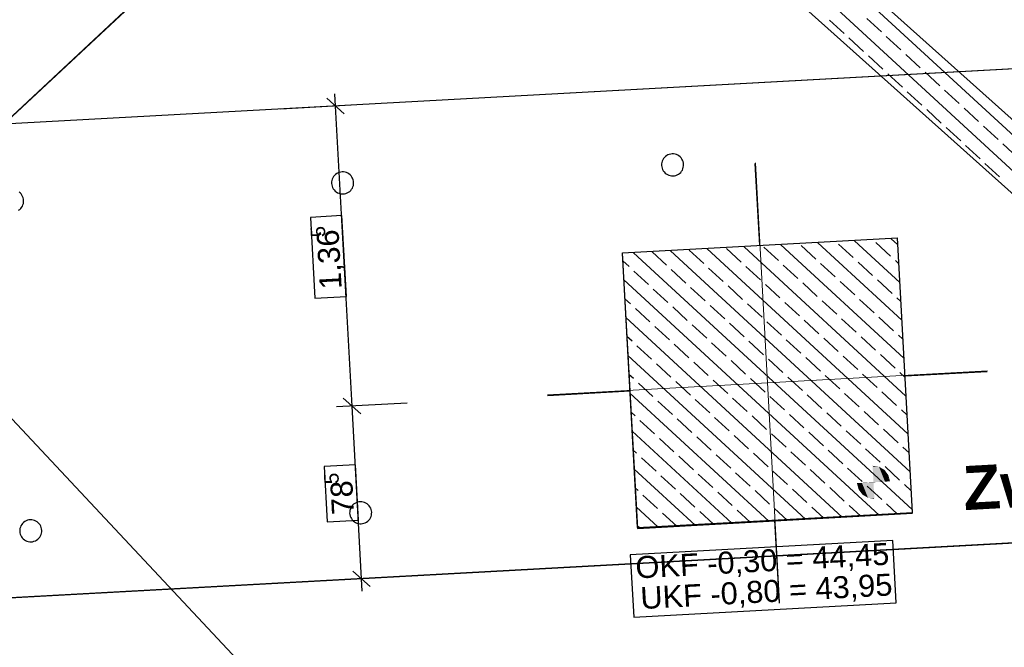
# Model space of a CAD drawing. Extents: x -779 to 790, y -208 to 633.
# Tile 68 of 232: x -259 to -170, y 103 to 160. Entities that reach past the tile are written whole.
import ezdxf
from ezdxf.lldxf.tags import DXFTag

# ---------------------------------------------------------------- set-up
doc = ezdxf.new("R2010")
doc.units = 0
doc.layers.get('0').update_dxf_attribs({"lineweight": 25})
for name, color, linetype, lineweight, true_color in [('01 Höhen im Gebäude - Basis', 7, 'Continuous', 25, 0x848484), ('01 Höhen im Gebäude - Basis-gefuellt', 7, 'Continuous', 35, 0xfefefe), ('01AFU Allgemein Bemaßung-A07F5V4RWF', 7, 'Continuous', 25, 0x848484), ('02 Raster Bemaßung', 7, 'Continuous', 25, 0x848484), ('02 Raster Gebäude-A07F5V4QWF', 7, 'Continuous', 25, 0x848484), ('20 Fundament-A07F5V4OWF', 7, 'Continuous', 25, 0x848484), ('20 Magerbeton Bohrungen', 7, 'Continuous', 25, 0x848484), ('20 Räume Innen', 9, 'Continuous', 25, 0x808080), ('20 Wasserbecken', 7, 'Continuous', 25, 0x848484), ('20 Zaun innen', 9, 'Continuous', 25, 0x808080)]:
    doc.layers.add(name, color=color, linetype=linetype, lineweight=lineweight, true_color=true_color)
doc.layers.add('02 Raster Gebäude-A07F5V53WF', color=7, linetype='Continuous', lineweight=13)
doc.styles.get("Standard").update_dxf_attribs({"font": 'arial.ttf'})
tags = doc.linetypes.add('Raster-A07F5V4TWF', pattern=[0.2, 0.1, -0.05, 0, -0.05]).pattern_tags.tags
tags[10:11] = [DXFTag(74, 4), DXFTag(75, 0), DXFTag(340, '0'), DXFTag(46, 1.0), DXFTag(50, 0.0), DXFTag(44, 0.0), DXFTag(45, 0.0)]
tags[8:9] = [DXFTag(74, 4), DXFTag(75, 0), DXFTag(340, '0'), DXFTag(46, 1.0), DXFTag(50, 0.0), DXFTag(44, 0.0), DXFTag(45, 0.0)]
tags[6:7] = [DXFTag(74, 4), DXFTag(75, 0), DXFTag(340, '0'), DXFTag(46, 1.0), DXFTag(50, 0.0), DXFTag(44, 0.0), DXFTag(45, 0.0)]
tags[4:5] = [DXFTag(74, 4), DXFTag(75, 0), DXFTag(340, '0'), DXFTag(46, 1.0), DXFTag(50, 0.0), DXFTag(44, 0.0), DXFTag(45, 0.0)]
tags = doc.linetypes.add('Raster-A07F5V57WF', pattern=[0.2, 0.1, -0.05, 0, -0.05]).pattern_tags.tags
tags[10:11] = [DXFTag(74, 4), DXFTag(75, 0), DXFTag(340, '0'), DXFTag(46, 1.0), DXFTag(50, 0.0), DXFTag(44, 0.0), DXFTag(45, 0.0)]
tags[8:9] = [DXFTag(74, 4), DXFTag(75, 0), DXFTag(340, '0'), DXFTag(46, 1.0), DXFTag(50, 0.0), DXFTag(44, 0.0), DXFTag(45, 0.0)]
tags[6:7] = [DXFTag(74, 4), DXFTag(75, 0), DXFTag(340, '0'), DXFTag(46, 1.0), DXFTag(50, 0.0), DXFTag(44, 0.0), DXFTag(45, 0.0)]
tags[4:5] = [DXFTag(74, 4), DXFTag(75, 0), DXFTag(340, '0'), DXFTag(46, 1.0), DXFTag(50, 0.0), DXFTag(44, 0.0), DXFTag(45, 0.0)]
tags = doc.linetypes.add('Strichlinie eng', pattern=[0.115, 0.075, -0.04]).pattern_tags.tags
tags[6:7] = [DXFTag(74, 4), DXFTag(75, 0), DXFTag(340, '0'), DXFTag(46, 1.0), DXFTag(50, 0.0), DXFTag(44, 0.0), DXFTag(45, 0.0)]
tags[4:5] = [DXFTag(74, 4), DXFTag(75, 0), DXFTag(340, '0'), DXFTag(46, 1.0), DXFTag(50, 0.0), DXFTag(44, 0.0), DXFTag(45, 0.0)]
tags = doc.linetypes.add('Strichpunkt', pattern=[1, 0.5, -0.25, 0, -0.25]).pattern_tags.tags
tags[10:11] = [DXFTag(74, 4), DXFTag(75, 0), DXFTag(340, '0'), DXFTag(46, 1.0), DXFTag(50, 0.0), DXFTag(44, 0.0), DXFTag(45, 0.0)]
tags[8:9] = [DXFTag(74, 4), DXFTag(75, 0), DXFTag(340, '0'), DXFTag(46, 1.0), DXFTag(50, 0.0), DXFTag(44, 0.0), DXFTag(45, 0.0)]
tags[6:7] = [DXFTag(74, 4), DXFTag(75, 0), DXFTag(340, '0'), DXFTag(46, 1.0), DXFTag(50, 0.0), DXFTag(44, 0.0), DXFTag(45, 0.0)]
tags[4:5] = [DXFTag(74, 4), DXFTag(75, 0), DXFTag(340, '0'), DXFTag(46, 1.0), DXFTag(50, 0.0), DXFTag(44, 0.0), DXFTag(45, 0.0)]
tags = doc.linetypes.add('Wipeout_Contour-A07F5V4SWF', pattern=[1, 0, -1]).pattern_tags.tags
tags[6:7] = [DXFTag(74, 4), DXFTag(75, 0), DXFTag(340, '0'), DXFTag(46, 1.0), DXFTag(50, 0.0), DXFTag(44, 0.0), DXFTag(45, 0.0)]
tags[4:5] = [DXFTag(74, 4), DXFTag(75, 0), DXFTag(340, '0'), DXFTag(46, 1.0), DXFTag(50, 0.0), DXFTag(44, 0.0), DXFTag(45, 0.0)]

# ---------------------------------------------------------------- blocks, each defined once
blk = doc.blocks.new('Referenz-A07F5V4VWF', base_point=(-401.415, -176.34))
at = {"color": 0, "linetype": 'ByBlock', "lineweight": -2, "ltscale": 12.5}
for p, q in [((-149.494, 133.381), (-190.033, 169.715)), ((-151.53, 128.491), (-194.913, 167.373)), ((-194.913, 167.373), (-149.107, 126.32)), ((-189.647, 162.653), (-152.831, 129.657)), ((-204.684, 138.98), (-204.707, 138.978)), ((-204.707, 138.978), (-203.34, 114.011)), ((-203.34, 114.011), (-178.374, 115.377)), ((-178.374, 115.377), (-178.378, 115.441))]:
    blk.add_line(p, q, dxfattribs=at)
at = {"layer": '01 Höhen im Gebäude - Basis', "color": 0, "lineweight": -2}
blk.add_line((-181.738, 115.203), (-181.741, 115.257), dxfattribs=at)
at = {"layer": '01 Höhen im Gebäude - Basis', "color": 0, "linetype": 'Wipeout_Contour-A07F5V4SWF', "lineweight": -2, "ltscale": 1.625}
for p, q in [((-180.157, 112.904), (-203.984, 111.6)), ((-179.848, 107.254), (-180.157, 112.904)), ((-203.984, 111.6), (-203.675, 105.95)), ((-203.675, 105.95), (-179.848, 107.254))]:
    blk.add_line(p, q, dxfattribs=at)
at = {"layer": '01 Höhen im Gebäude - Basis-gefuellt', "color": 0}
for points in [[(-181.963, 119.693), (-181.984, 119.693), (-181.984, 119.696)], [(-181.902, 118.198), (-181.963, 119.693), (-181.984, 119.693)], [(-181.349, 118.229), (-181.904, 118.229), (-181.963, 119.693)], [(-181.405, 119.614), (-181.93, 119.614), (-181.963, 119.693)], [(-181.349, 118.229), (-181.405, 119.614), (-181.93, 119.614)], [(-180.858, 118.256), (-181.35, 118.256), (-181.405, 119.614)], [(-180.901, 119.316), (-181.285, 119.316), (-181.405, 119.614)], [(-180.858, 118.256), (-180.901, 119.316), (-181.285, 119.316)], [(-180.527, 118.274), (-180.859, 118.274), (-180.901, 119.316)], [(-180.55, 118.847), (-180.733, 118.847), (-180.901, 119.316)], [(-183.278, 118.116), (-183.4, 118.116), (-183.278, 118.123)], [(-183.255, 117.549), (-183.278, 118.116), (-183.4, 118.116)], [(-182.946, 118.123), (-183.278, 118.123), (-182.947, 118.141)], [(-183.072, 117.549), (-183.255, 117.549), (-183.278, 118.123)], [(-182.904, 117.081), (-182.946, 118.123), (-183.278, 118.123)], [(-182.455, 118.141), (-182.947, 118.141), (-182.456, 118.168)], [(-182.52, 117.081), (-182.904, 117.081), (-182.947, 118.141)], [(-182.4, 116.783), (-182.455, 118.141), (-182.947, 118.141)], [(-181.901, 118.168), (-182.456, 118.168), (-181.902, 118.198)], [(-181.875, 116.783), (-182.4, 116.783), (-182.456, 118.168)], [(-181.842, 116.704), (-181.901, 118.168), (-182.456, 118.168)], [(-181.902, 118.198), (-181.349, 118.229), (-181.904, 118.229)], [(-181.821, 116.704), (-181.842, 116.704), (-181.902, 118.198)], [(-181.349, 118.229), (-180.858, 118.256), (-181.35, 118.256)], [(-180.858, 118.256), (-180.527, 118.274), (-180.859, 118.274)], [(-180.527, 118.274), (-180.55, 118.847), (-180.733, 118.847)], [(-180.404, 118.28), (-180.527, 118.28), (-180.55, 118.847)], [(-180.527, 118.274), (-180.404, 118.28), (-180.527, 118.28)], [(-182.904, 117.081), (-183.072, 117.549), (-183.255, 117.549)], [(-182.4, 116.783), (-182.52, 117.081), (-182.904, 117.081)], [(-181.842, 116.704), (-181.875, 116.783), (-182.4, 116.783)], [(-181.82, 116.7), (-181.821, 116.704), (-181.842, 116.704)]]:
    blk.add_solid(points, dxfattribs=at)
at = {"layer": '01AFU Allgemein Bemaßung-A07F5V4RWF', "color": 0, "lineweight": -2}
blk.add_line((-282.823, 148.174), (-218.111, 79.089), dxfattribs=at)
at = {"layer": '02 Raster Bemaßung', "color": 0, "lineweight": -2}
for p, q in [((-229.95, 151.657), (-231.53, 153.073)), ((-230.74, 152.365), (-230.801, 153.489)), ((-229.335, 152.442), (-235.733, 152.092)), ((-229.249, 125.115), (-230.74, 152.365)), ((-224.255, 125.388), (-230.653, 125.038)), ((-230.039, 125.823), (-228.459, 124.407)), ((-228.39, 109.429), (-229.249, 125.115)), ((-229.18, 110.137), (-227.6, 108.721)), ((-226.986, 109.506), (-233.384, 109.156)), ((-228.329, 108.305), (-228.39, 109.429))]:
    blk.add_line(p, q, dxfattribs=at)
at = {"layer": '02 Raster Bemaßung', "color": 0, "linetype": 'Wipeout_Contour-A07F5V4SWF', "lineweight": -2, "ltscale": 1.625}
for p, q in [((-230.167, 142.419), (-233.02, 142.263)), ((-233.02, 142.263), (-232.618, 134.907)), ((-229.764, 135.063), (-230.167, 142.419)), ((-232.618, 134.907), (-229.764, 135.063)), ((-228.928, 119.78), (-231.781, 119.623)), ((-231.781, 119.623), (-231.507, 114.611)), ((-228.654, 114.767), (-228.928, 119.78)), ((-231.507, 114.611), (-228.654, 114.767))]:
    blk.add_line(p, q, dxfattribs=at)
at = {"layer": '02 Raster Gebäude-A07F5V4QWF', "color": 0, "linetype": 'Raster-A07F5V4TWF', "lineweight": -2, "ltscale": 187.5}
for p, q in [((-94.628, 159.813), (-288.386, 149.211)), ((-98.436, 116.54), (-286.642, 106.241))]:
    blk.add_line(p, q, dxfattribs=at)
at = {"layer": '02 Raster Gebäude-A07F5V4QWF', "color": 0, "linetype": 'Strichpunkt', "lineweight": -2, "ltscale": 0.405}
for p, q in [((-192.227, 139.721), (-192.633, 147.151)), ((-179.038, 127.862), (-171.568, 128.271)), ((-211.513, 126.085), (-204.001, 126.496)), ((-190.448, 107.205), (-190.861, 114.758))]:
    blk.add_line(p, q, dxfattribs=at)
at = {"layer": '20 Fundament-A07F5V4OWF', "color": 0, "lineweight": -2}
for p, q in [((-178.957, 126.031), (-193.654, 139.583)), ((-190.531, 138.336), (-191.855, 139.556)), ((-179.146, 129.469), (-190.312, 139.766)), ((-187.14, 138.473), (-188.463, 139.694)), ((-179.334, 132.908), (-186.969, 139.949)), ((-183.748, 138.611), (-185.071, 139.831)), ((-179.522, 136.347), (-183.627, 140.132)), ((-180.356, 138.748), (-181.679, 139.969)), ((-179.71, 139.785), (-180.284, 140.315)), ((-204.684, 138.98), (-204.707, 138.978)), ((-204.707, 138.978), (-203.34, 114.011)), ((-178.393, 115.715), (-203.682, 139.035)), ((-200.707, 137.924), (-202.01, 139.126)), ((-178.581, 119.154), (-200.339, 139.217)), ((-197.315, 138.061), (-198.638, 139.282)), ((-178.769, 122.592), (-196.997, 139.4)), ((-193.923, 138.199), (-195.247, 139.419)), ((-204.098, 137.786), (-204.67, 138.314)), ((-192.159, 136.571), (-193.482, 137.792)), ((-188.767, 136.709), (-190.09, 137.929)), ((-185.375, 136.846), (-186.698, 138.067)), ((-181.983, 136.984), (-183.307, 138.204)), ((-179.616, 138.066), (-179.915, 138.341)), ((-202.334, 136.159), (-203.657, 137.38)), ((-198.942, 136.297), (-200.266, 137.517)), ((-195.55, 136.434), (-196.874, 137.654)), ((-181.388, 115.212), (-204.576, 136.594)), ((-197.177, 134.669), (-198.501, 135.89)), ((-193.786, 134.807), (-195.109, 136.027)), ((-190.394, 134.944), (-191.717, 136.165)), ((-187.002, 135.082), (-188.326, 136.302)), ((-183.61, 135.219), (-184.934, 136.439)), ((-180.219, 135.356), (-181.542, 136.577)), ((-200.569, 134.532), (-201.893, 135.752)), ((-203.961, 134.395), (-204.482, 134.875)), ((-198.805, 132.905), (-200.128, 134.125)), ((-195.413, 133.042), (-196.736, 134.263)), ((-192.021, 133.18), (-193.345, 134.4)), ((-188.629, 133.317), (-189.953, 134.537)), ((-185.238, 133.454), (-186.561, 134.675)), ((-181.846, 133.592), (-183.169, 134.812)), ((-179.428, 134.627), (-179.777, 134.95)), ((-202.196, 132.767), (-203.52, 133.988)), ((-184.731, 115.029), (-204.388, 133.156)), ((-200.432, 131.14), (-201.755, 132.361)), ((-197.04, 131.278), (-198.364, 132.498)), ((-193.648, 131.415), (-194.972, 132.635)), ((-190.257, 131.552), (-191.58, 132.773)), ((-186.865, 131.69), (-188.188, 132.91)), ((-183.473, 131.827), (-184.796, 133.048)), ((-180.081, 131.965), (-181.405, 133.185)), ((-203.824, 131.003), (-204.294, 131.436)), ((-181.708, 130.2), (-183.032, 131.421)), ((-179.24, 131.189), (-179.64, 131.558)), ((-202.059, 129.376), (-203.382, 130.596)), ((-198.667, 129.513), (-199.991, 130.733)), ((-195.275, 129.65), (-196.599, 130.871)), ((-191.884, 129.788), (-193.207, 131.008)), ((-188.492, 129.925), (-189.815, 131.146)), ((-185.1, 130.063), (-186.424, 131.283)), ((-188.073, 114.846), (-204.2, 129.717)), ((-183.336, 128.436), (-184.659, 129.656)), ((-179.944, 128.573), (-181.267, 129.793)), ((-200.294, 127.748), (-201.618, 128.969)), ((-196.903, 127.886), (-198.226, 129.106)), ((-193.511, 128.023), (-194.834, 129.244)), ((-190.119, 128.161), (-191.443, 129.381)), ((-186.727, 128.298), (-188.051, 129.519)), ((-203.686, 127.611), (-204.106, 127.998)), ((-184.963, 126.671), (-186.286, 127.891)), ((-181.571, 126.808), (-182.894, 128.029)), ((-179.051, 127.75), (-179.503, 128.166)), ((-201.922, 125.984), (-203.245, 127.204)), ((-198.53, 126.121), (-199.853, 127.342)), ((-195.138, 126.259), (-196.462, 127.479)), ((-191.746, 126.396), (-193.07, 127.617)), ((-188.355, 126.534), (-189.678, 127.754)), ((-191.416, 114.664), (-204.012, 126.279)), ((-186.59, 124.906), (-187.913, 126.127)), ((-183.198, 125.044), (-184.522, 126.264)), ((-179.806, 125.181), (-181.13, 126.402)), ((-200.157, 124.357), (-201.48, 125.577)), ((-196.765, 124.494), (-198.089, 125.714)), ((-193.373, 124.632), (-194.697, 125.852)), ((-189.982, 124.769), (-191.305, 125.989)), ((-203.549, 124.219), (-203.918, 124.559)), ((-188.217, 123.142), (-189.541, 124.362)), ((-184.825, 123.279), (-186.149, 124.5)), ((-181.434, 123.417), (-182.757, 124.637)), ((-178.863, 124.312), (-179.365, 124.774)), ((-201.784, 122.592), (-203.108, 123.812)), ((-198.392, 122.73), (-199.716, 123.95)), ((-195.001, 122.867), (-196.324, 124.087)), ((-191.609, 123.004), (-192.932, 124.225)), ((-194.758, 114.481), (-203.823, 122.84)), ((-189.844, 121.377), (-191.168, 122.598)), ((-186.453, 121.515), (-187.776, 122.735)), ((-183.061, 121.652), (-184.384, 122.872)), ((-179.669, 121.789), (-180.992, 123.01)), ((-200.02, 120.965), (-201.343, 122.185)), ((-196.628, 121.102), (-197.951, 122.323)), ((-193.236, 121.24), (-194.56, 122.46)), ((-203.411, 120.828), (-203.729, 121.121)), ((-194.863, 119.475), (-196.187, 120.696)), ((-191.471, 119.613), (-192.795, 120.833)), ((-188.08, 119.75), (-189.403, 120.97)), ((-184.688, 119.887), (-186.011, 121.108)), ((-181.296, 120.025), (-182.62, 121.245)), ((-178.675, 120.873), (-179.228, 121.383)), ((-201.647, 119.2), (-202.97, 120.421)), ((-198.255, 119.338), (-199.578, 120.558)), ((-198.101, 114.298), (-203.635, 119.401)), ((-196.49, 117.711), (-197.814, 118.931)), ((-193.099, 117.848), (-194.422, 119.068)), ((-189.707, 117.985), (-191.03, 119.206)), ((-186.315, 118.123), (-187.639, 119.343)), ((-182.923, 118.26), (-184.247, 119.481)), ((-179.532, 118.398), (-180.855, 119.618)), ((-199.882, 117.573), (-201.206, 118.794)), ((-203.274, 117.436), (-203.541, 117.682)), ((-198.118, 115.946), (-199.441, 117.166)), ((-194.726, 116.083), (-196.049, 117.304)), ((-191.334, 116.221), (-192.657, 117.441)), ((-187.942, 116.358), (-189.266, 117.579)), ((-184.551, 116.496), (-185.874, 117.716)), ((-181.159, 116.633), (-182.482, 117.853)), ((-178.487, 117.434), (-179.09, 117.991)), ((-201.509, 115.809), (-202.833, 117.029)), ((-179.717, 115.304), (-180.718, 116.226)), ((-201.443, 114.115), (-203.447, 115.963)), ((-203.34, 114.011), (-178.374, 115.377)), ((-199.772, 114.206), (-201.068, 115.402)), ((-196.429, 114.389), (-197.676, 115.539)), ((-193.087, 114.572), (-194.285, 115.677)), ((-189.744, 114.755), (-190.893, 115.814)), ((-186.402, 114.938), (-187.501, 115.951)), ((-183.06, 115.121), (-184.109, 116.089)), ((-178.374, 115.377), (-178.378, 115.441)), ((-203.137, 114.044), (-203.353, 114.244))]:
    blk.add_line(p, q, dxfattribs=at)
at = {"layer": '20 Magerbeton Bohrungen', "color": 0, "lineweight": -2}
for p, q in [((-200.96, 147.602), (-201.028, 147.49)), ((-200.878, 147.703), (-200.96, 147.602)), ((-200.783, 147.793), (-200.878, 147.703)), ((-200.677, 147.871), (-200.783, 147.793)), ((-200.562, 147.933), (-200.677, 147.871)), ((-200.44, 147.98), (-200.562, 147.933)), ((-200.313, 148.011), (-200.44, 147.98)), ((-200.183, 148.025), (-200.313, 148.011)), ((-200.052, 148.021), (-200.183, 148.025)), ((-199.923, 148.001), (-200.052, 148.021)), ((-199.797, 147.964), (-199.923, 148.001)), ((-199.678, 147.911), (-199.797, 147.964)), ((-199.566, 147.843), (-199.678, 147.911)), ((-199.464, 147.761), (-199.566, 147.843)), ((-199.374, 147.666), (-199.464, 147.761)), ((-199.297, 147.56), (-199.374, 147.666)), ((-199.235, 147.445), (-199.297, 147.56)), ((-201.139, 147.116), (-201.142, 146.985)), ((-201.142, 146.985), (-201.128, 146.855)), ((-201.118, 147.245), (-201.139, 147.116)), ((-201.128, 146.855), (-201.097, 146.728)), ((-201.081, 147.37), (-201.118, 147.245)), ((-201.097, 146.728), (-201.05, 146.606)), ((-201.028, 147.49), (-201.081, 147.37)), ((-199.257, 146.561), (-199.204, 146.68)), ((-199.188, 147.323), (-199.235, 147.445)), ((-199.204, 146.68), (-199.167, 146.806)), ((-199.157, 147.196), (-199.188, 147.323)), ((-199.167, 146.806), (-199.146, 146.935)), ((-199.143, 147.066), (-199.157, 147.196)), ((-199.146, 146.935), (-199.143, 147.066)), ((-231.04, 145.731), (-231.077, 145.606)), ((-230.987, 145.851), (-231.04, 145.731)), ((-230.919, 145.962), (-230.987, 145.851)), ((-230.837, 146.064), (-230.919, 145.962)), ((-230.742, 146.154), (-230.837, 146.064)), ((-230.636, 146.231), (-230.742, 146.154)), ((-230.521, 146.294), (-230.636, 146.231)), ((-230.399, 146.341), (-230.521, 146.294)), ((-230.272, 146.372), (-230.399, 146.341)), ((-230.142, 146.385), (-230.272, 146.372)), ((-230.011, 146.382), (-230.142, 146.385)), ((-229.882, 146.362), (-230.011, 146.382)), ((-229.757, 146.325), (-229.882, 146.362)), ((-229.637, 146.272), (-229.757, 146.325)), ((-229.525, 146.203), (-229.637, 146.272)), ((-229.424, 146.121), (-229.525, 146.203)), ((-229.333, 146.027), (-229.424, 146.121)), ((-229.256, 145.921), (-229.333, 146.027)), ((-229.194, 145.806), (-229.256, 145.921)), ((-229.147, 145.684), (-229.194, 145.806)), ((-201.05, 146.606), (-200.988, 146.491)), ((-200.988, 146.491), (-200.911, 146.385)), ((-200.911, 146.385), (-200.82, 146.29)), ((-200.82, 146.29), (-200.719, 146.208)), ((-200.719, 146.208), (-200.607, 146.14)), ((-200.607, 146.14), (-200.487, 146.087)), ((-200.487, 146.087), (-200.362, 146.05)), ((-200.362, 146.05), (-200.233, 146.029)), ((-200.233, 146.029), (-200.102, 146.026)), ((-200.102, 146.026), (-199.972, 146.04)), ((-199.972, 146.04), (-199.845, 146.071)), ((-199.845, 146.071), (-199.723, 146.118)), ((-199.723, 146.118), (-199.608, 146.18)), ((-199.608, 146.18), (-199.502, 146.257)), ((-199.502, 146.257), (-199.407, 146.347)), ((-199.407, 146.347), (-199.325, 146.449)), ((-199.325, 146.449), (-199.257, 146.561)), ((-231.098, 145.476), (-231.101, 145.346)), ((-231.101, 145.346), (-231.087, 145.215)), ((-231.077, 145.606), (-231.098, 145.476)), ((-231.087, 145.215), (-231.056, 145.088)), ((-231.056, 145.088), (-231.009, 144.966)), ((-231.009, 144.966), (-230.947, 144.851)), ((-230.947, 144.851), (-230.87, 144.746)), ((-229.284, 144.81), (-229.216, 144.921)), ((-229.216, 144.921), (-229.163, 145.041)), ((-229.163, 145.041), (-229.126, 145.167)), ((-229.116, 145.557), (-229.147, 145.684)), ((-229.126, 145.167), (-229.105, 145.296)), ((-229.102, 145.427), (-229.116, 145.557)), ((-229.105, 145.296), (-229.102, 145.427)), ((-259.383, 144.482), (-259.484, 144.564)), ((-259.292, 144.387), (-259.383, 144.482)), ((-259.215, 144.281), (-259.292, 144.387)), ((-259.153, 144.167), (-259.215, 144.281)), ((-259.106, 144.044), (-259.153, 144.167)), ((-259.075, 143.917), (-259.106, 144.044)), ((-230.87, 144.746), (-230.78, 144.651)), ((-230.78, 144.651), (-230.678, 144.569)), ((-230.678, 144.569), (-230.566, 144.5)), ((-230.566, 144.5), (-230.447, 144.447)), ((-230.447, 144.447), (-230.321, 144.41)), ((-230.321, 144.41), (-230.192, 144.39)), ((-230.192, 144.39), (-230.061, 144.387)), ((-230.061, 144.387), (-229.931, 144.401)), ((-229.931, 144.401), (-229.804, 144.431)), ((-229.804, 144.431), (-229.682, 144.478)), ((-229.682, 144.478), (-229.567, 144.541)), ((-229.567, 144.541), (-229.461, 144.618)), ((-229.461, 144.618), (-229.366, 144.708)), ((-229.366, 144.708), (-229.284, 144.81)), ((-259.42, 142.979), (-259.325, 143.069)), ((-259.325, 143.069), (-259.243, 143.171)), ((-259.243, 143.171), (-259.175, 143.282)), ((-259.175, 143.282), (-259.122, 143.402)), ((-259.122, 143.402), (-259.085, 143.527)), ((-259.085, 143.527), (-259.065, 143.656)), ((-259.061, 143.787), (-259.075, 143.917)), ((-259.065, 143.656), (-259.061, 143.787)), ((-259.526, 142.902), (-259.42, 142.979)), ((-228.997, 116.272), (-229.103, 116.195)), ((-228.882, 116.335), (-228.997, 116.272)), ((-228.76, 116.382), (-228.882, 116.335)), ((-228.633, 116.412), (-228.76, 116.382)), ((-228.503, 116.426), (-228.633, 116.412)), ((-228.372, 116.423), (-228.503, 116.426)), ((-228.243, 116.403), (-228.372, 116.423)), ((-228.117, 116.366), (-228.243, 116.403)), ((-227.998, 116.313), (-228.117, 116.366)), ((-227.886, 116.244), (-227.998, 116.313)), ((-227.784, 116.162), (-227.886, 116.244)), ((-229.458, 115.517), (-229.462, 115.386)), ((-229.462, 115.386), (-229.448, 115.256)), ((-229.438, 115.646), (-229.458, 115.517)), ((-229.401, 115.772), (-229.438, 115.646)), ((-229.348, 115.892), (-229.401, 115.772)), ((-229.28, 116.003), (-229.348, 115.892)), ((-229.197, 116.105), (-229.28, 116.003)), ((-229.103, 116.195), (-229.197, 116.105)), ((-227.694, 116.067), (-227.784, 116.162)), ((-227.617, 115.962), (-227.694, 116.067)), ((-227.554, 115.847), (-227.617, 115.962)), ((-227.507, 115.725), (-227.554, 115.847)), ((-227.477, 115.598), (-227.507, 115.725)), ((-227.487, 115.207), (-227.466, 115.337)), ((-227.463, 115.467), (-227.477, 115.598)), ((-227.466, 115.337), (-227.463, 115.467)), ((-259.157, 114.466), (-259.239, 114.364)), ((-259.062, 114.556), (-259.157, 114.466)), ((-258.956, 114.633), (-259.062, 114.556)), ((-258.841, 114.695), (-258.956, 114.633)), ((-258.719, 114.742), (-258.841, 114.695)), ((-258.592, 114.773), (-258.719, 114.742)), ((-258.462, 114.787), (-258.592, 114.773)), ((-258.331, 114.784), (-258.462, 114.787)), ((-258.202, 114.763), (-258.331, 114.784)), ((-258.076, 114.726), (-258.202, 114.763)), ((-257.957, 114.673), (-258.076, 114.726)), ((-257.845, 114.605), (-257.957, 114.673)), ((-257.743, 114.523), (-257.845, 114.605)), ((-257.653, 114.428), (-257.743, 114.523)), ((-229.448, 115.256), (-229.417, 115.129)), ((-229.417, 115.129), (-229.37, 115.007)), ((-229.37, 115.007), (-229.307, 114.892)), ((-229.307, 114.892), (-229.23, 114.787)), ((-229.23, 114.787), (-229.14, 114.692)), ((-229.14, 114.692), (-229.038, 114.61)), ((-229.038, 114.61), (-228.927, 114.541)), ((-228.927, 114.541), (-228.807, 114.488)), ((-228.807, 114.488), (-228.682, 114.451)), ((-228.682, 114.451), (-228.553, 114.431)), ((-228.553, 114.431), (-228.422, 114.428)), ((-228.422, 114.428), (-228.292, 114.441)), ((-228.292, 114.441), (-228.164, 114.472)), ((-228.164, 114.472), (-228.042, 114.519)), ((-228.042, 114.519), (-227.928, 114.582)), ((-227.928, 114.582), (-227.822, 114.659)), ((-227.822, 114.659), (-227.727, 114.749)), ((-227.727, 114.749), (-227.645, 114.851)), ((-227.645, 114.851), (-227.577, 114.962)), ((-227.577, 114.962), (-227.524, 115.082)), ((-227.524, 115.082), (-227.487, 115.207)), ((-259.417, 113.878), (-259.421, 113.747)), ((-259.421, 113.747), (-259.407, 113.617)), ((-259.397, 114.007), (-259.417, 113.878)), ((-259.407, 113.617), (-259.376, 113.49)), ((-259.36, 114.133), (-259.397, 114.007)), ((-259.307, 114.252), (-259.36, 114.133)), ((-259.239, 114.364), (-259.307, 114.252)), ((-257.576, 114.322), (-257.653, 114.428)), ((-257.514, 114.207), (-257.576, 114.322)), ((-257.467, 114.085), (-257.514, 114.207)), ((-257.483, 113.443), (-257.446, 113.568)), ((-257.436, 113.958), (-257.467, 114.085)), ((-257.446, 113.568), (-257.425, 113.697)), ((-257.422, 113.828), (-257.436, 113.958)), ((-257.425, 113.697), (-257.422, 113.828)), ((-259.376, 113.49), (-259.329, 113.368)), ((-259.329, 113.368), (-259.267, 113.253)), ((-259.267, 113.253), (-259.189, 113.147)), ((-259.189, 113.147), (-259.099, 113.052)), ((-259.099, 113.052), (-258.998, 112.97)), ((-258.998, 112.97), (-258.886, 112.902)), ((-258.886, 112.902), (-258.766, 112.849)), ((-258.766, 112.849), (-258.641, 112.812)), ((-258.641, 112.812), (-258.512, 112.792)), ((-258.512, 112.792), (-258.381, 112.788)), ((-258.381, 112.788), (-258.251, 112.802)), ((-258.251, 112.802), (-258.124, 112.833)), ((-258.124, 112.833), (-258.001, 112.88)), ((-258.001, 112.88), (-257.887, 112.942)), ((-257.887, 112.942), (-257.781, 113.02)), ((-257.781, 113.02), (-257.686, 113.11)), ((-257.686, 113.11), (-257.604, 113.211)), ((-257.604, 113.211), (-257.536, 113.323)), ((-257.536, 113.323), (-257.483, 113.443))]:
    blk.add_line(p, q, dxfattribs=at)
at = {"layer": '20 Wasserbecken', "color": 0, "lineweight": -2}
for p, q in [((-149.494, 133.381), (-190.033, 169.715)), ((-150.411, 132.358), (-189.986, 168.851)), ((-152.013, 130.57), (-189.798, 165.413)), ((-189.647, 162.653), (-152.831, 129.657)), ((-184.572, 158.961), (-185.896, 160.182)), ((-181.181, 159.099), (-182.504, 160.319)), ((-182.808, 157.334), (-184.131, 158.555)), ((-179.416, 157.472), (-180.739, 158.692)), ((-181.043, 155.707), (-182.367, 156.927)), ((-177.651, 155.845), (-178.975, 157.065)), ((-179.279, 154.08), (-180.602, 155.3)), ((-175.887, 154.217), (-177.21, 155.438)), ((-174.122, 152.59), (-175.446, 153.811)), ((-177.514, 152.453), (-178.837, 153.673)), ((-175.749, 150.826), (-177.073, 152.046)), ((-172.358, 150.963), (-173.681, 152.183)), ((-173.985, 149.198), (-175.308, 150.419)), ((-170.593, 149.336), (-171.916, 150.556)), ((-172.22, 147.571), (-173.544, 148.792)), ((-168.828, 147.709), (-170.152, 148.929)), ((-170.456, 145.944), (-171.779, 147.164))]:
    blk.add_line(p, q, dxfattribs=at)
at = {"layer": '20 Wasserbecken', "color": 0, "linetype": 'Strichlinie eng', "lineweight": -2, "ltscale": 0.21125}
blk.add_line((-149.107, 126.32), (-194.913, 167.373), dxfattribs=at)
at = {"layer": '01 Höhen im Gebäude - Basis', "color": 0, "linetype": 'ByBlock', "lineweight": -2, "ltscale": 0.21125, "char_height": 2.00026, "attachment_point": 1, "rotation": 3.13197}
for s, insert in [('{\\fArial;OKF -0,30 = 44,45}', (-203.566, 111.451)), ('{\\fArial;UKF -0,80 = 43,95}', (-203.121, 108.671))]:
    blk.add_mtext(s, dxfattribs=dict(at, insert=insert))
at = {"layer": '02 Raster Bemaßung', "color": 0, "linetype": 'ByBlock', "lineweight": -2, "ltscale": 2.25, "attachment_point": 1, "rotation": 93.13197}
for s, insert, char_height in [('{\\fArial;5}', (-232.977, 140.405), 1.32017), ('{\\fArial;1,36}', (-232.177, 135.665), 2.00026), ('{\\fArial;5}', (-231.753, 117.994), 1.32017), ('{\\fArial;78}', (-231.059, 115.197), 2.00026)]:
    blk.add_mtext(s, dxfattribs=dict(at, insert=insert, char_height=char_height))
blk = doc.blocks.new('Referenz-A07F5V59WF', base_point=(-759.499, -206.186))
at = {"layer": '02 Raster Gebäude-A07F5V53WF', "color": 0, "linetype": 'Raster-A07F5V57WF', "ltscale": 117.000008}
for p, q in [((451.033, 189.73), (-288.356, 149.263)), ((448.141, 146.515), (-286.611, 106.301))]:
    blk.add_line(p, q, dxfattribs=at)
at = {"layer": '02 Raster Gebäude-A07F5V53WF', "color": 0, "linetype": 'Continuous', "ltscale": 117.000008}
for p, q in [((-263.246, 148.522), (-226.69, 182.629)), ((-190.435, 107.266), (-192.621, 147.204)), ((-211.497, 126.142), (-171.559, 128.328))]:
    blk.add_line(p, q, dxfattribs=at)
at = {"layer": '20 Zaun innen', "color": 0, "linetype": 'Continuous', "lineweight": -2, "ltscale": 225.000015}
for p, q in [((-226.697, 182.65), (-263.257, 148.539)), ((-263.235, 148.505), (-226.683, 182.608))]:
    blk.add_line(p, q, dxfattribs=at)
at = {"layer": '20 Räume Innen', "color": 0, "linetype": 'Continuous', "lineweight": -2, "ltscale": 225.000015, "insert": (-173.882, 119.653), "char_height": 3.99976, "attachment_point": 1, "rotation": 3.1327}
blk.add_mtext('{\\fArial|b1|i0;Zwergflusspferd}', dxfattribs=at)

msp = doc.modelspace()

# ---------------------------------------------------------------- linework, layer by layer
at = {"color": 8, "lineweight": 25, "true_color": 0x808080}
for p, q in [((-204.688, 139.039), (-179.725, 140.405)), ((-178.359, 115.442), (-179.725, 140.405)), ((-203.321, 114.076), (-204.688, 139.039)), ((-203.321, 114.076), (-178.359, 115.442))]:
    msp.add_line(p, q, dxfattribs=at)

# ---------------------------------------------------------------- block references
at = {"color": 8, "lineweight": 25, "ltscale": 1250, "true_color": 0x808080}
msp.add_blockref('Referenz-A07F5V59WF', (-759.499, -206.186), dxfattribs=at)
at = {"color": 8, "lineweight": 25, "ltscale": 12.5, "true_color": 0x808080}
msp.add_blockref('Referenz-A07F5V4VWF', (-401.415, -176.34), dxfattribs=at)

doc.saveas('drawing.dxf')
